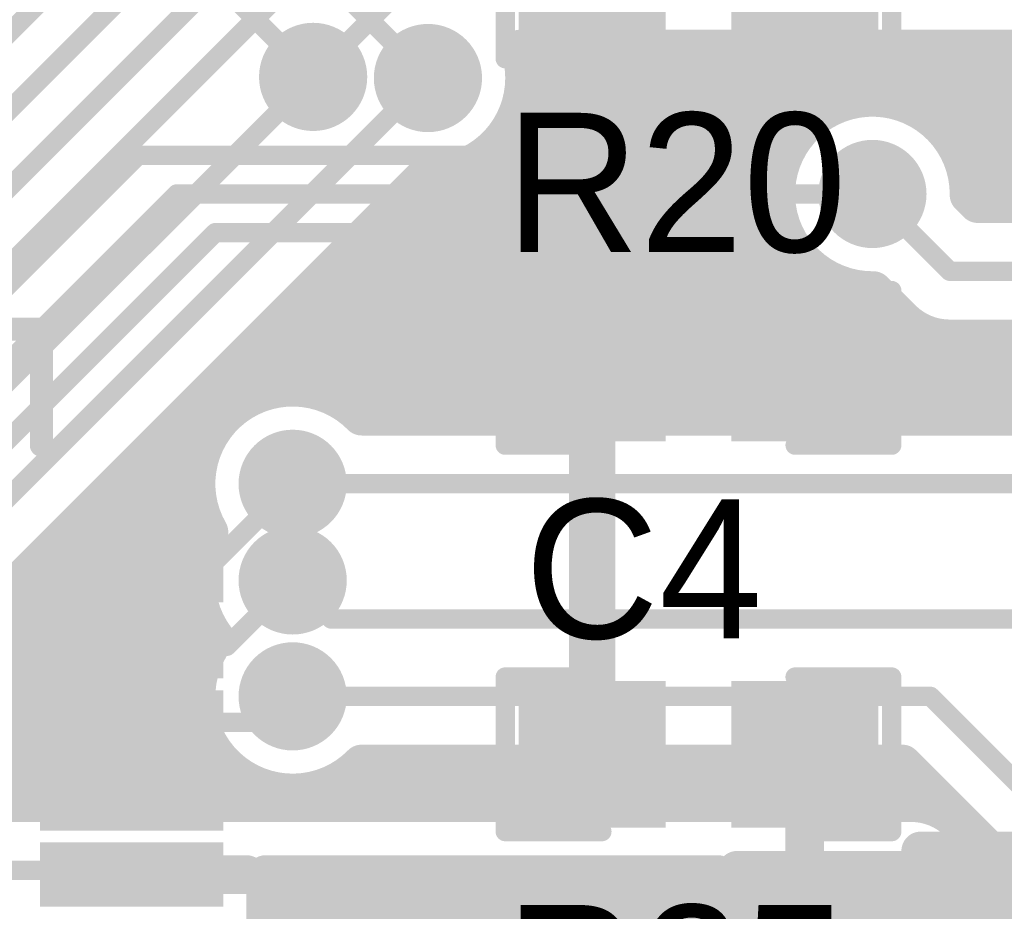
# Model space of a CAD drawing. Extents: x 11.97 to 13.92, y 4.15 to 5.65.
# Tile 38 of 52: x 13.07 to 13.33, y 4.58 to 4.82. Entities that reach past the tile are written whole.
import ezdxf

# ---------------------------------------------------------------- set-up
doc = ezdxf.new("R2010")
doc.units = 0
doc.layers.get('0').update_dxf_attribs({"linetype": 'CONTINUOUS'})
for name, color, linetype in [('BOTTOMLAYER', 5, 'CONTINUOUS'), ('BOTTOMSOLDER', 6, 'CONTINUOUS'), ('TOPLAYER', 1, 'CONTINUOUS'), ('TOPOVERLAY', 2, 'CONTINUOUS'), ('TOPPASTE', 8, 'CONTINUOUS'), ('TOPSOLDER', 216, 'CONTINUOUS')]:
    doc.layers.add(name, color=color, linetype=linetype)

# ---------------------------------------------------------------- blocks, each defined once
blk = doc.blocks.new('0603C_5')
at = {"layer": 'TOPLAYER'}
for points in [[(-0.0125, 0.015), (-0.0425, 0.015), (-0.0125, -0.015), (-0.0425, -0.015)], [(0.0425, 0.015), (0.0125, 0.015), (0.0425, -0.015), (0.0125, -0.015)]]:
    blk.add_solid(points, dxfattribs=at)
at = {"layer": 'TOPOVERLAY', "const_width": 0.005}
for points in [[(-0.05, 0.02), (-0.05, -0.02)], [(-0.025, 0.02), (-0.05, 0.02)], [(0.05, 0.02), (0.025, 0.02)], [(0.05, 0.02), (0.05, -0.02)], [(-0.025, -0.02), (-0.05, -0.02)], [(0.05, -0.02), (0.025, -0.02)]]:
    blk.add_lwpolyline(points, dxfattribs=at)
at = {"layer": 'TOPOVERLAY', "const_width": 0.0025}
for points in [[(-0.05125, 0.02, 1), (-0.04875, 0.02, 1)], [(-0.05125, 0.02, 1), (-0.04875, 0.02, 1)], [(-0.02625, 0.02, 1), (-0.02375, 0.02, 1)], [(0.02375, 0.02, 1), (0.02625, 0.02, 1)], [(0.04875, 0.02, 1), (0.05125, 0.02, 1)], [(0.04875, 0.02, 1), (0.05125, 0.02, 1)], [(-0.05125, -0.02, 1), (-0.04875, -0.02, 1)], [(-0.05125, -0.02, 1), (-0.04875, -0.02, 1)], [(-0.02625, -0.02, 1), (-0.02375, -0.02, 1)], [(0.02375, -0.02, 1), (0.02625, -0.02, 1)], [(0.04875, -0.02, 1), (0.05125, -0.02, 1)], [(0.04875, -0.02, 1), (0.05125, -0.02, 1)]]:
    blk.add_lwpolyline(points, format="xyb", close=True, dxfattribs=at)
at = {"layer": 'TOPPASTE'}
for points in [[(-0.0125, 0.015), (-0.0425, 0.015), (-0.0125, -0.015), (-0.0425, -0.015)], [(0.0425, 0.015), (0.0125, 0.015), (0.0425, -0.015), (0.0125, -0.015)]]:
    blk.add_solid(points, dxfattribs=at)
at = {"layer": 'TOPSOLDER'}
for points in [[(-0.0085, 0.019), (-0.0465, 0.019), (-0.0085, -0.019), (-0.0465, -0.019)], [(0.0465, 0.019), (0.0085, 0.019), (0.0465, -0.019), (0.0085, -0.019)]]:
    blk.add_solid(points, dxfattribs=at)
blk = doc.blocks.new('0603R_22')
at = {"layer": 'TOPLAYER'}
for points in [[(-0.0125, 0.015), (-0.0425, 0.015), (-0.0125, -0.015), (-0.0425, -0.015)], [(0.0425, 0.015), (0.0125, 0.015), (0.0425, -0.015), (0.0125, -0.015)]]:
    blk.add_solid(points, dxfattribs=at)
at = {"layer": 'TOPOVERLAY', "const_width": 0.005}
for points in [[(-0.05, -0.02), (-0.05, 0.02)], [(-0.05, 0.02), (-0.025, 0.02)], [(0.025, 0.02), (0.05, 0.02)], [(0.05, -0.02), (0.05, 0.02)], [(-0.05, -0.02), (-0.025, -0.02)], [(0.025, -0.02), (0.05, -0.02)]]:
    blk.add_lwpolyline(points, dxfattribs=at)
at = {"layer": 'TOPOVERLAY', "const_width": 0.0025}
for points in [[(-0.05125, 0.02, 1), (-0.04875, 0.02, 1)], [(-0.05125, 0.02, 1), (-0.04875, 0.02, 1)], [(-0.02625, 0.02, 1), (-0.02375, 0.02, 1)], [(0.02375, 0.02, 1), (0.02625, 0.02, 1)], [(0.04875, 0.02, 1), (0.05125, 0.02, 1)], [(0.04875, 0.02, 1), (0.05125, 0.02, 1)], [(-0.05125, -0.02, 1), (-0.04875, -0.02, 1)], [(-0.05125, -0.02, 1), (-0.04875, -0.02, 1)], [(-0.02625, -0.02, 1), (-0.02375, -0.02, 1)], [(0.02375, -0.02, 1), (0.02625, -0.02, 1)], [(0.04875, -0.02, 1), (0.05125, -0.02, 1)], [(0.04875, -0.02, 1), (0.05125, -0.02, 1)]]:
    blk.add_lwpolyline(points, format="xyb", close=True, dxfattribs=at)
at = {"layer": 'TOPPASTE'}
for points in [[(-0.0125, 0.015), (-0.0425, 0.015), (-0.0125, -0.015), (-0.0425, -0.015)], [(0.0425, 0.015), (0.0125, 0.015), (0.0425, -0.015), (0.0125, -0.015)]]:
    blk.add_solid(points, dxfattribs=at)
at = {"layer": 'TOPSOLDER'}
for points in [[(-0.0085, 0.019), (-0.0465, 0.019), (-0.0085, -0.019), (-0.0465, -0.019)], [(0.0465, 0.019), (0.0085, 0.019), (0.0465, -0.019), (0.0085, -0.019)]]:
    blk.add_solid(points, dxfattribs=at)
blk = doc.blocks.new('0603R_27')
at = {"layer": 'TOPLAYER'}
for points in [[(-0.0125, 0.015), (-0.0425, 0.015), (-0.0125, -0.015), (-0.0425, -0.015)], [(0.0425, 0.015), (0.0125, 0.015), (0.0425, -0.015), (0.0125, -0.015)]]:
    blk.add_solid(points, dxfattribs=at)
at = {"layer": 'TOPOVERLAY', "const_width": 0.005}
for points in [[(-0.05, -0.02), (-0.05, 0.02)], [(-0.05, 0.02), (-0.025, 0.02)], [(0.025, 0.02), (0.05, 0.02)], [(0.05, -0.02), (0.05, 0.02)], [(-0.05, -0.02), (-0.025, -0.02)], [(0.025, -0.02), (0.05, -0.02)]]:
    blk.add_lwpolyline(points, dxfattribs=at)
at = {"layer": 'TOPOVERLAY', "const_width": 0.0025}
for points in [[(-0.05125, 0.02, 1), (-0.04875, 0.02, 1)], [(-0.05125, 0.02, 1), (-0.04875, 0.02, 1)], [(-0.02625, 0.02, 1), (-0.02375, 0.02, 1)], [(0.02375, 0.02, 1), (0.02625, 0.02, 1)], [(0.04875, 0.02, 1), (0.05125, 0.02, 1)], [(0.04875, 0.02, 1), (0.05125, 0.02, 1)], [(-0.05125, -0.02, 1), (-0.04875, -0.02, 1)], [(-0.05125, -0.02, 1), (-0.04875, -0.02, 1)], [(-0.02625, -0.02, 1), (-0.02375, -0.02, 1)], [(0.02375, -0.02, 1), (0.02625, -0.02, 1)], [(0.04875, -0.02, 1), (0.05125, -0.02, 1)], [(0.04875, -0.02, 1), (0.05125, -0.02, 1)]]:
    blk.add_lwpolyline(points, format="xyb", close=True, dxfattribs=at)
at = {"layer": 'TOPPASTE'}
for points in [[(-0.0125, 0.015), (-0.0425, 0.015), (-0.0125, -0.015), (-0.0425, -0.015)], [(0.0425, 0.015), (0.0125, 0.015), (0.0425, -0.015), (0.0125, -0.015)]]:
    blk.add_solid(points, dxfattribs=at)
at = {"layer": 'TOPSOLDER'}
for points in [[(-0.0085, 0.019), (-0.0465, 0.019), (-0.0085, -0.019), (-0.0465, -0.019)], [(0.0465, 0.019), (0.0085, 0.019), (0.0465, -0.019), (0.0085, -0.019)]]:
    blk.add_solid(points, dxfattribs=at)
blk = doc.blocks.new('LQFP64_50')
at = {"layer": 'TOPLAYER'}
for points in [[(0.073228, -0.208661), (0.064566, -0.208661), (0.073228, -0.248031), (0.064566, -0.248031)], [(0.092912, -0.208661), (0.084251, -0.208661), (0.092912, -0.248031), (0.084251, -0.248031)], [(0.112598, -0.208661), (0.103937, -0.208661), (0.112598, -0.248031), (0.103937, -0.248031)], [(0.132283, -0.208661), (0.123622, -0.208661), (0.132283, -0.248031), (0.123622, -0.248031)], [(0.151968, -0.208661), (0.143307, -0.208661), (0.151968, -0.248031), (0.143307, -0.248031)]]:
    blk.add_solid(points, dxfattribs=at)
at = {"layer": 'TOPOVERLAY', "const_width": 0.006}
for points in [[(0.21, -0.175), (0.21, -0.205)], [(0.18, -0.205), (0.21, -0.205)]]:
    blk.add_lwpolyline(points, dxfattribs=at)
at = {"layer": 'TOPOVERLAY', "const_width": 0.003}
for points in [[(0.1785, -0.205, 1), (0.1815, -0.205, 1)], [(0.2085, -0.205, 1), (0.2115, -0.205, 1)], [(0.2085, -0.205, 1), (0.2115, -0.205, 1)]]:
    blk.add_lwpolyline(points, format="xyb", close=True, dxfattribs=at)
at = {"layer": 'TOPPASTE'}
for points in [[(0.073228, -0.208661), (0.064566, -0.208661), (0.073228, -0.248031), (0.064566, -0.248031)], [(0.092912, -0.208661), (0.084251, -0.208661), (0.092912, -0.248031), (0.084251, -0.248031)], [(0.112598, -0.208661), (0.103937, -0.208661), (0.112598, -0.248031), (0.103937, -0.248031)], [(0.132283, -0.208661), (0.123622, -0.208661), (0.132283, -0.248031), (0.123622, -0.248031)], [(0.151968, -0.208661), (0.143307, -0.208661), (0.151968, -0.248031), (0.143307, -0.248031)]]:
    blk.add_solid(points, dxfattribs=at)
at = {"layer": 'TOPSOLDER'}
for points in [[(0.077228, -0.204661), (0.060566, -0.204661), (0.077227, -0.252031), (0.060566, -0.252031)], [(0.096912, -0.204661), (0.080251, -0.204661), (0.096912, -0.252031), (0.080251, -0.252031)], [(0.116598, -0.204661), (0.099936, -0.204661), (0.116598, -0.252031), (0.099936, -0.252031)], [(0.136283, -0.204661), (0.119622, -0.204661), (0.136283, -0.252031), (0.119622, -0.252031)], [(0.155968, -0.204661), (0.139307, -0.204661), (0.155968, -0.252031), (0.139307, -0.252031)]]:
    blk.add_solid(points, dxfattribs=at)

msp = doc.modelspace()

# ---------------------------------------------------------------- linework, layer by layer
at = {"layer": 'BOTTOMLAYER'}
for points, const_width in [([(12.925, 4.645), (13.23, 4.95)], 0.005), ([(12.915, 4.655), (13.18, 4.92)], 0.005), ([(12.935, 4.635), (13.2, 4.9)], 0.005), ([(12.945, 4.625), (13.17, 4.85)], 0.005), ([(12.965, 4.615), (13.175, 4.825)], 0.005), ([(13.203848, 4.8075), (13.505629, 4.8075)], 0.01), ([(13.208, 4.7125), (13.208, 4.8075)], 0.01), ([(13.216, 4.7125), (13.216, 4.8075)], 0.01), ([(13.224, 4.7125), (13.224, 4.8075)], 0.01), ([(13.232, 4.7125), (13.232, 4.8075)], 0.01), ([(13.24, 4.7125), (13.24, 4.8075)], 0.01), ([(13.248, 4.7125), (13.248, 4.8075)], 0.01), ([(13.256, 4.7125), (13.256, 4.8075)], 0.01), ([(13.264, 4.7125), (13.264, 4.8075)], 0.01), ([(13.272, 4.779798), (13.272, 4.8075)], 0.01), ([(13.28, 4.79), (13.28, 4.8075)], 0.01), ([(13.288, 4.794), (13.288, 4.8075)], 0.01), ([(13.296, 4.79498), (13.296, 4.8075)], 0.01), ([(13.304, 4.793324), (13.304, 4.8075)], 0.01), ([(13.312, 4.78833), (13.312, 4.8075)], 0.01), ([(13.32, 4.77), (13.32, 4.8075)], 0.01), ([(13.328, 4.7675), (13.328, 4.8075)], 0.01), ([(13.205, 4.8), (13.505, 4.8)], 0.01), ([(13.015, 4.635), (13.18, 4.8)], 0.005), ([(13.203685, 4.792), (13.283126, 4.792)], 0.01), ([(13.306874, 4.792), (13.505717, 4.792)], 0.01), ([(13.2, 4.7125), (13.2, 4.785)], 0.01), ([(13.199209, 4.784), (13.274288, 4.784)], 0.01), ([(13.315712, 4.784), (13.507941, 4.784)], 0.01), ([(13.192, 4.7125), (13.192, 4.778068)], 0.01), ([(13.039999, 4.63525), (13.17975, 4.775001)], 0.01), ([(13.184, 4.7125), (13.184, 4.775322)], 0.01), ([(13.187, 4.776), (13.270731, 4.776)], 0.01), ([(13.319269, 4.776), (13.511934, 4.776)], 0.01), ([(13.176, 4.7125), (13.176, 4.771251)], 0.01), ([(13.319999, 4.76975), (13.322249, 4.7675)], 0.01), ([(13.172749, 4.768), (13.27008, 4.768)], 0.01), ([(13.295, 4.77), (13.315, 4.75)], 0.005), ([(13.321749, 4.768), (13.518361, 4.768)], 0.01), ([(13.322249, 4.7675), (13.518875, 4.7675)], 0.01), ([(13.168, 4.7125), (13.168, 4.763251)], 0.01), ([(13.164749, 4.76), (13.272087, 4.76)], 0.01), ([(13.272, 4.7125), (13.272, 4.760202)], 0.01), ([(13.16, 4.715), (13.16, 4.755251)], 0.01), ([(13.156749, 4.752), (13.277651, 4.752)], 0.01), ([(13.28, 4.7125), (13.28, 4.75)], 0.01), ([(13.152, 4.719), (13.152, 4.747251)], 0.01), ([(13.315, 4.75), (13.6, 4.75)], 0.005), ([(13.148749, 4.744), (13.296251, 4.744)], 0.01), ([(13.288, 4.7125), (13.288, 4.746)], 0.01), ([(13.29525, 4.745001), (13.302626, 4.737626)], 0.01), ([(13.296, 4.7125), (13.296, 4.744251)], 0.01), ([(13.144, 4.71998), (13.144, 4.739251)], 0.01), ([(13.140749, 4.736), (13.3045, 4.736)], 0.01), ([(13.304, 4.7125), (13.304, 4.736389)], 0.01), ([(13.136, 4.718324), (13.136, 4.731251)], 0.01), ([(13.312, 4.7125), (13.312, 4.732759)], 0.01), ([(13.315, 4.7325), (13.518875, 4.7325)], 0.01), ([(13.32, 4.7125), (13.32, 4.7325)], 0.01), ([(13.328, 4.7125), (13.328, 4.7325)], 0.01), ([(13.132749, 4.728), (13.514772, 4.728)], 0.01), ([(13.128, 4.71333), (13.128, 4.723251)], 0.01), ([(13.124749, 4.72), (13.145, 4.72)], 0.01), ([(13.145, 4.72), (13.509689, 4.72)], 0.01), ([(13.12, 4.695), (13.12, 4.715251)], 0.01), ([(13.116749, 4.712), (13.12667, 4.712)], 0.01), ([(13.162854, 4.7125), (13.455, 4.7125)], 0.01), ([(13.112, 4.6125), (13.112, 4.707251)], 0.01), ([(13.108749, 4.704), (13.121676, 4.704)], 0.01), ([(13.104, 4.6125), (13.104, 4.699251)], 0.01), ([(13.100749, 4.696), (13.12002, 4.696)], 0.01), ([(13.12, 4.67), (13.12, 4.695)], 0.01), ([(13.096, 4.6125), (13.096, 4.691251)], 0.01), ([(13.145, 4.695), (13.455, 4.695)], 0.005), ([(13.092749, 4.688), (13.121, 4.688)], 0.01), ([(13.088, 4.6125), (13.088, 4.683251)], 0.01), ([(13.084749, 4.68), (13.122087, 4.68)], 0.01), ([(13.08, 4.6125), (13.08, 4.675251)], 0.01), ([(13.076749, 4.672), (13.12008, 4.672)], 0.01), ([(13.12, 4.64), (13.12, 4.67)], 0.01), ([(13.072, 4.6125), (13.072, 4.667251)], 0.01), ([(13.145, 4.67), (13.155, 4.66)], 0.005), ([(13.068749, 4.664), (13.120731, 4.664)], 0.01), ([(13.155, 4.66), (13.39, 4.66)], 0.005), ([(13.060749, 4.656), (13.124288, 4.656)], 0.01), ([(13.052749, 4.648), (13.121315, 4.648)], 0.01), ([(13.044749, 4.64), (13.12, 4.64)], 0.01), ([(13.12, 4.6125), (13.12, 4.64)], 0.01), ([(13.145, 4.64), (13.31, 4.64)], 0.005), ([(13.31, 4.64), (13.5, 4.45)], 0.005), ([(13.039819, 4.632), (13.121315, 4.632)], 0.01), ([(13.03745, 4.624), (13.125791, 4.624)], 0.01), ([(13.128, 4.6125), (13.128, 4.62167)], 0.01), ([(13.162854, 4.6225), (13.302751, 4.6225)], 0.01), ([(13.168, 4.6125), (13.168, 4.6225)], 0.01), ([(13.176, 4.6125), (13.176, 4.6225)], 0.01), ([(13.184, 4.6125), (13.184, 4.6225)], 0.01), ([(13.192, 4.6125), (13.192, 4.6225)], 0.01), ([(13.2, 4.6125), (13.2, 4.6225)], 0.01), ([(13.208, 4.6125), (13.208, 4.6225)], 0.01), ([(13.216, 4.6125), (13.216, 4.6225)], 0.01), ([(13.224, 4.6125), (13.224, 4.6225)], 0.01), ([(13.232, 4.6125), (13.232, 4.6225)], 0.01), ([(13.24, 4.6125), (13.24, 4.6225)], 0.01), ([(13.248, 4.6125), (13.248, 4.6225)], 0.01), ([(13.256, 4.6125), (13.256, 4.6225)], 0.01), ([(13.264, 4.6125), (13.264, 4.6225)], 0.01), ([(13.272, 4.6125), (13.272, 4.6225)], 0.01), ([(13.28, 4.6125), (13.28, 4.6225)], 0.01), ([(13.288, 4.6125), (13.288, 4.6225)], 0.01), ([(13.296, 4.6125), (13.296, 4.6225)], 0.01), ([(13.302751, 4.6225), (13.487626, 4.437626)], 0.01), ([(13.16, 4.6125), (13.16, 4.62)], 0.01), ([(13.304, 4.6125), (13.304, 4.621251)], 0.01), ([(13.136, 4.6125), (13.136, 4.616676)], 0.01), ([(13.048565, 4.616), (13.138, 4.616)], 0.01), ([(13.152, 4.6125), (13.152, 4.616)], 0.01), ([(13.152, 4.616), (13.309251, 4.616)], 0.01), ([(13.052854, 4.6125), (13.305, 4.6125)], 0.01), ([(13.317374, 4.607374), (13.507249, 4.4175)], 0.01), ([(13.035, 4.595), (13.305, 4.595)], 0.005), ([(13.305, 4.595), (13.5, 4.4)], 0.005)]:
    msp.add_lwpolyline(points, dxfattribs=dict(at, const_width=const_width))
for points, const_width in [([(13.201348, 4.8075, 1), (13.206349, 4.8075, 1)], 0.005), ([(13.201348, 4.8075, 1), (13.206349, 4.8075, 1)], 0.005), ([(13.2055, 4.8075, 1), (13.2105, 4.8075, 1)], 0.005), ([(13.2135, 4.8075, 1), (13.2185, 4.8075, 1)], 0.005), ([(13.2215, 4.8075, 1), (13.2265, 4.8075, 1)], 0.005), ([(13.2295, 4.8075, 1), (13.2345, 4.8075, 1)], 0.005), ([(13.2375, 4.8075, 1), (13.2425, 4.8075, 1)], 0.005), ([(13.2455, 4.8075, 1), (13.2505, 4.8075, 1)], 0.005), ([(13.2535, 4.8075, 1), (13.2585, 4.8075, 1)], 0.005), ([(13.2615, 4.8075, 1), (13.2665, 4.8075, 1)], 0.005), ([(13.2695, 4.8075, 1), (13.2745, 4.8075, 1)], 0.005), ([(13.2775, 4.8075, 1), (13.2825, 4.8075, 1)], 0.005), ([(13.2855, 4.8075, 1), (13.2905, 4.8075, 1)], 0.005), ([(13.2935, 4.8075, 1), (13.2985, 4.8075, 1)], 0.005), ([(13.3015, 4.8075, 1), (13.3065, 4.8075, 1)], 0.005), ([(13.3095, 4.8075, 1), (13.3145, 4.8075, 1)], 0.005), ([(13.3175, 4.8075, 1), (13.3225, 4.8075, 1)], 0.005), ([(13.3255, 4.8075, 1), (13.3305, 4.8075, 1)], 0.005), ([(13.2025, 4.8, 1), (13.2075, 4.8, 1)], 0.005), ([(13.2025, 4.8, 1), (13.2075, 4.8, 1)], 0.005), ([(13.2025, 4.8, 1), (13.2075, 4.8, 1)], 0.005), ([(13.17875, 4.8, 1), (13.18125, 4.8, 1)], 0.0025), ([(13.2935, 4.79498, 1), (13.2985, 4.79498, 1)], 0.005), ([(13.201185, 4.792, 1), (13.206185, 4.792, 1)], 0.005), ([(13.280626, 4.792, 1), (13.285626, 4.792, 1)], 0.005), ([(13.2855, 4.794, 1), (13.2905, 4.794, 1)], 0.005), ([(13.3015, 4.793324, 1), (13.3065, 4.793324, 1)], 0.005), ([(13.304374, 4.792, 1), (13.309374, 4.792, 1)], 0.005), ([(13.2775, 4.79, 1), (13.2825, 4.79, 1)], 0.005), ([(13.3095, 4.78833, 1), (13.3145, 4.78833, 1)], 0.005), ([(13.1975, 4.785, 1), (13.2025, 4.785, 1)], 0.005), ([(13.196709, 4.784, 1), (13.201709, 4.784, 1)], 0.005), ([(13.271788, 4.784, 1), (13.276788, 4.784, 1)], 0.005), ([(13.313212, 4.784, 1), (13.318212, 4.784, 1)], 0.005), ([(13.2695, 4.779798, 1), (13.2745, 4.779798, 1)], 0.005), ([(13.1895, 4.778068, 1), (13.1945, 4.778068, 1)], 0.005), ([(13.17725, 4.775001, 1), (13.18225, 4.775001, 1)], 0.005), ([(13.17725, 4.775001, 1), (13.18225, 4.775001, 1)], 0.005), ([(13.1815, 4.775322, 1), (13.1865, 4.775322, 1)], 0.005), ([(13.1845, 4.776, 1), (13.1895, 4.776, 1)], 0.005), ([(13.268231, 4.776, 1), (13.273231, 4.776, 1)], 0.005), ([(13.316769, 4.776, 1), (13.321769, 4.776, 1)], 0.005), ([(13.1735, 4.771251, 1), (13.1785, 4.771251, 1)], 0.005), ([(13.317499, 4.76975, 1), (13.322499, 4.76975, 1)], 0.005), ([(13.3175, 4.77, 1), (13.3225, 4.77, 1)], 0.005), ([(13.3175, 4.77, 1), (13.3225, 4.77, 1)], 0.005), ([(13.170249, 4.768, 1), (13.175249, 4.768, 1)], 0.005), ([(13.26758, 4.768, 1), (13.27258, 4.768, 1)], 0.005), ([(13.29375, 4.77, 1), (13.29625, 4.77, 1)], 0.0025), ([(13.319249, 4.768, 1), (13.324249, 4.768, 1)], 0.005), ([(13.319749, 4.7675, 1), (13.324749, 4.7675, 1)], 0.005), ([(13.319749, 4.7675, 1), (13.324749, 4.7675, 1)], 0.005), ([(13.3255, 4.7675, 1), (13.3305, 4.7675, 1)], 0.005), ([(13.1655, 4.763251, 1), (13.1705, 4.763251, 1)], 0.005), ([(13.162249, 4.76, 1), (13.167249, 4.76, 1)], 0.005), ([(13.2695, 4.760202, 1), (13.2745, 4.760202, 1)], 0.005), ([(13.269587, 4.76, 1), (13.274587, 4.76, 1)], 0.005), ([(13.1575, 4.755251, 1), (13.1625, 4.755251, 1)], 0.005), ([(13.154249, 4.752, 1), (13.159249, 4.752, 1)], 0.005), ([(13.275151, 4.752, 1), (13.280151, 4.752, 1)], 0.005), ([(13.2775, 4.75, 1), (13.2825, 4.75, 1)], 0.005), ([(13.1495, 4.747251, 1), (13.1545, 4.747251, 1)], 0.005), ([(13.31375, 4.75, 1), (13.31625, 4.75, 1)], 0.0025), ([(13.31375, 4.75, 1), (13.31625, 4.75, 1)], 0.0025), ([(13.146249, 4.744, 1), (13.151249, 4.744, 1)], 0.005), ([(13.2855, 4.746, 1), (13.2905, 4.746, 1)], 0.005), ([(13.29275, 4.745001, 1), (13.29775, 4.745001, 1)], 0.005), ([(13.29275, 4.745001, 1), (13.29775, 4.745001, 1)], 0.005), ([(13.2935, 4.744251, 1), (13.2985, 4.744251, 1)], 0.005), ([(13.293751, 4.744, 1), (13.298751, 4.744, 1)], 0.005), ([(13.1415, 4.739251, 1), (13.1465, 4.739251, 1)], 0.005), ([(13.138249, 4.736, 1), (13.143249, 4.736, 1)], 0.005), ([(13.300126, 4.737626, 1), (13.305126, 4.737626, 1)], 0.005), ([(13.300126, 4.737626, 1), (13.305126, 4.737626, 1)], 0.005), ([(13.300126, 4.737626, 1), (13.305126, 4.737626, 1)], 0.005), ([(13.3015, 4.736389, 1), (13.3065, 4.736389, 1)], 0.005), ([(13.302, 4.736, 1), (13.307, 4.736, 1)], 0.005), ([(13.1335, 4.731251, 1), (13.1385, 4.731251, 1)], 0.005), ([(13.3095, 4.732759, 1), (13.3145, 4.732759, 1)], 0.005), ([(13.3125, 4.7325, 1), (13.3175, 4.7325, 1)], 0.005), ([(13.3125, 4.7325, 1), (13.3175, 4.7325, 1)], 0.005), ([(13.3125, 4.7325, 1), (13.3175, 4.7325, 1)], 0.005), ([(13.3175, 4.7325, 1), (13.3225, 4.7325, 1)], 0.005), ([(13.3255, 4.7325, 1), (13.3305, 4.7325, 1)], 0.005), ([(13.130249, 4.728, 1), (13.135249, 4.728, 1)], 0.005), ([(13.1255, 4.723251, 1), (13.1305, 4.723251, 1)], 0.005), ([(13.122249, 4.72, 1), (13.127249, 4.72, 1)], 0.005), ([(13.1335, 4.718324, 1), (13.1385, 4.718324, 1)], 0.005), ([(13.1415, 4.71998, 1), (13.1465, 4.71998, 1)], 0.005), ([(13.1425, 4.72, 1), (13.1475, 4.72, 1)], 0.005), ([(13.1425, 4.72, 1), (13.1475, 4.72, 1)], 0.005), ([(13.1495, 4.719, 1), (13.1545, 4.719, 1)], 0.005), ([(13.1175, 4.715251, 1), (13.1225, 4.715251, 1)], 0.005), ([(13.1255, 4.71333, 1), (13.1305, 4.71333, 1)], 0.005), ([(13.1575, 4.715, 1), (13.1625, 4.715, 1)], 0.005), ([(13.114249, 4.712, 1), (13.119249, 4.712, 1)], 0.005), ([(13.12417, 4.712, 1), (13.12917, 4.712, 1)], 0.005), ([(13.160354, 4.7125, 1), (13.165354, 4.7125, 1)], 0.005), ([(13.160354, 4.7125, 1), (13.165354, 4.7125, 1)], 0.005), ([(13.1655, 4.7125, 1), (13.1705, 4.7125, 1)], 0.005), ([(13.1735, 4.7125, 1), (13.1785, 4.7125, 1)], 0.005), ([(13.1815, 4.7125, 1), (13.1865, 4.7125, 1)], 0.005), ([(13.1895, 4.7125, 1), (13.1945, 4.7125, 1)], 0.005), ([(13.1975, 4.7125, 1), (13.2025, 4.7125, 1)], 0.005), ([(13.2055, 4.7125, 1), (13.2105, 4.7125, 1)], 0.005), ([(13.2135, 4.7125, 1), (13.2185, 4.7125, 1)], 0.005), ([(13.2215, 4.7125, 1), (13.2265, 4.7125, 1)], 0.005), ([(13.2295, 4.7125, 1), (13.2345, 4.7125, 1)], 0.005), ([(13.2375, 4.7125, 1), (13.2425, 4.7125, 1)], 0.005), ([(13.2455, 4.7125, 1), (13.2505, 4.7125, 1)], 0.005), ([(13.2535, 4.7125, 1), (13.2585, 4.7125, 1)], 0.005), ([(13.2615, 4.7125, 1), (13.2665, 4.7125, 1)], 0.005), ([(13.2695, 4.7125, 1), (13.2745, 4.7125, 1)], 0.005), ([(13.2775, 4.7125, 1), (13.2825, 4.7125, 1)], 0.005), ([(13.2855, 4.7125, 1), (13.2905, 4.7125, 1)], 0.005), ([(13.2935, 4.7125, 1), (13.2985, 4.7125, 1)], 0.005), ([(13.3015, 4.7125, 1), (13.3065, 4.7125, 1)], 0.005), ([(13.3095, 4.7125, 1), (13.3145, 4.7125, 1)], 0.005), ([(13.3175, 4.7125, 1), (13.3225, 4.7125, 1)], 0.005), ([(13.3255, 4.7125, 1), (13.3305, 4.7125, 1)], 0.005), ([(13.1095, 4.707251, 1), (13.1145, 4.707251, 1)], 0.005), ([(13.106249, 4.704, 1), (13.111249, 4.704, 1)], 0.005), ([(13.119176, 4.704, 1), (13.124176, 4.704, 1)], 0.005), ([(13.1015, 4.699251, 1), (13.1065, 4.699251, 1)], 0.005), ([(13.098249, 4.696, 1), (13.103249, 4.696, 1)], 0.005), ([(13.11752, 4.696, 1), (13.12252, 4.696, 1)], 0.005), ([(13.1175, 4.695, 1), (13.1225, 4.695, 1)], 0.005), ([(13.1175, 4.695, 1), (13.1225, 4.695, 1)], 0.005), ([(13.0935, 4.691251, 1), (13.0985, 4.691251, 1)], 0.005), ([(13.14375, 4.695, 1), (13.14625, 4.695, 1)], 0.0025), ([(13.090249, 4.688, 1), (13.095249, 4.688, 1)], 0.005), ([(13.1185, 4.688, 1), (13.1235, 4.688, 1)], 0.005), ([(13.0855, 4.683251, 1), (13.0905, 4.683251, 1)], 0.005), ([(13.120849, 4.6825, 1), (13.125849, 4.6825, 1)], 0.005), ([(13.120849, 4.6825, 1), (13.125849, 4.6825, 1)], 0.005), ([(13.082249, 4.68, 1), (13.087249, 4.68, 1)], 0.005), ([(13.119587, 4.68, 1), (13.124587, 4.68, 1)], 0.005), ([(13.0775, 4.675251, 1), (13.0825, 4.675251, 1)], 0.005), ([(13.074249, 4.672, 1), (13.079249, 4.672, 1)], 0.005), ([(13.1175, 4.67, 1), (13.1225, 4.67, 1)], 0.005), ([(13.1175, 4.67, 1), (13.1225, 4.67, 1)], 0.005), ([(13.11758, 4.672, 1), (13.12258, 4.672, 1)], 0.005), ([(13.0695, 4.667251, 1), (13.0745, 4.667251, 1)], 0.005), ([(13.14375, 4.67, 1), (13.14625, 4.67, 1)], 0.0025), ([(13.118231, 4.664, 1), (13.123231, 4.664, 1)], 0.005), ([(13.15375, 4.66, 1), (13.15625, 4.66, 1)], 0.0025), ([(13.15375, 4.66, 1), (13.15625, 4.66, 1)], 0.0025), ([(13.121788, 4.656, 1), (13.126788, 4.656, 1)], 0.005), ([(13.1225, 4.655, 1), (13.1275, 4.655, 1)], 0.005), ([(13.1225, 4.655, 1), (13.1275, 4.655, 1)], 0.005), ([(13.118815, 4.648, 1), (13.123815, 4.648, 1)], 0.005), ([(13.1175, 4.64, 1), (13.1225, 4.64, 1)], 0.005), ([(13.1175, 4.64, 1), (13.1225, 4.64, 1)], 0.005), ([(13.1175, 4.64, 1), (13.1225, 4.64, 1)], 0.005), ([(13.14375, 4.64, 1), (13.14625, 4.64, 1)], 0.0025), ([(13.30875, 4.64, 1), (13.31125, 4.64, 1)], 0.0025), ([(13.30875, 4.64, 1), (13.31125, 4.64, 1)], 0.0025), ([(13.118815, 4.632, 1), (13.123815, 4.632, 1)], 0.005), ([(13.123291, 4.624, 1), (13.128291, 4.624, 1)], 0.005), ([(13.1255, 4.62167, 1), (13.1305, 4.62167, 1)], 0.005), ([(13.160354, 4.6225, 1), (13.165354, 4.6225, 1)], 0.005), ([(13.160354, 4.6225, 1), (13.165354, 4.6225, 1)], 0.005), ([(13.1655, 4.6225, 1), (13.1705, 4.6225, 1)], 0.005), ([(13.1735, 4.6225, 1), (13.1785, 4.6225, 1)], 0.005), ([(13.1815, 4.6225, 1), (13.1865, 4.6225, 1)], 0.005), ([(13.1895, 4.6225, 1), (13.1945, 4.6225, 1)], 0.005), ([(13.1975, 4.6225, 1), (13.2025, 4.6225, 1)], 0.005), ([(13.2055, 4.6225, 1), (13.2105, 4.6225, 1)], 0.005), ([(13.2135, 4.6225, 1), (13.2185, 4.6225, 1)], 0.005), ([(13.2215, 4.6225, 1), (13.2265, 4.6225, 1)], 0.005), ([(13.2295, 4.6225, 1), (13.2345, 4.6225, 1)], 0.005), ([(13.2375, 4.6225, 1), (13.2425, 4.6225, 1)], 0.005), ([(13.2455, 4.6225, 1), (13.2505, 4.6225, 1)], 0.005), ([(13.2535, 4.6225, 1), (13.2585, 4.6225, 1)], 0.005), ([(13.2615, 4.6225, 1), (13.2665, 4.6225, 1)], 0.005), ([(13.2695, 4.6225, 1), (13.2745, 4.6225, 1)], 0.005), ([(13.2775, 4.6225, 1), (13.2825, 4.6225, 1)], 0.005), ([(13.2855, 4.6225, 1), (13.2905, 4.6225, 1)], 0.005), ([(13.2935, 4.6225, 1), (13.2985, 4.6225, 1)], 0.005), ([(13.300251, 4.6225, 1), (13.305251, 4.6225, 1)], 0.005), ([(13.300251, 4.6225, 1), (13.305251, 4.6225, 1)], 0.005), ([(13.1575, 4.62, 1), (13.1625, 4.62, 1)], 0.005), ([(13.3015, 4.621251, 1), (13.3065, 4.621251, 1)], 0.005), ([(13.1335, 4.616676, 1), (13.1385, 4.616676, 1)], 0.005), ([(13.1355, 4.616, 1), (13.1405, 4.616, 1)], 0.005), ([(13.1495, 4.616, 1), (13.1545, 4.616, 1)], 0.005), ([(13.1495, 4.616, 1), (13.1545, 4.616, 1)], 0.005), ([(13.306751, 4.616, 1), (13.311751, 4.616, 1)], 0.005), ([(13.0695, 4.6125, 1), (13.0745, 4.6125, 1)], 0.005), ([(13.0775, 4.6125, 1), (13.0825, 4.6125, 1)], 0.005), ([(13.0855, 4.6125, 1), (13.0905, 4.6125, 1)], 0.005), ([(13.0935, 4.6125, 1), (13.0985, 4.6125, 1)], 0.005), ([(13.1015, 4.6125, 1), (13.1065, 4.6125, 1)], 0.005), ([(13.1095, 4.6125, 1), (13.1145, 4.6125, 1)], 0.005), ([(13.1175, 4.6125, 1), (13.1225, 4.6125, 1)], 0.005), ([(13.1255, 4.6125, 1), (13.1305, 4.6125, 1)], 0.005), ([(13.1335, 4.6125, 1), (13.1385, 4.6125, 1)], 0.005), ([(13.1495, 4.6125, 1), (13.1545, 4.6125, 1)], 0.005), ([(13.1575, 4.6125, 1), (13.1625, 4.6125, 1)], 0.005), ([(13.1655, 4.6125, 1), (13.1705, 4.6125, 1)], 0.005), ([(13.1735, 4.6125, 1), (13.1785, 4.6125, 1)], 0.005), ([(13.1815, 4.6125, 1), (13.1865, 4.6125, 1)], 0.005), ([(13.1895, 4.6125, 1), (13.1945, 4.6125, 1)], 0.005), ([(13.1975, 4.6125, 1), (13.2025, 4.6125, 1)], 0.005), ([(13.2055, 4.6125, 1), (13.2105, 4.6125, 1)], 0.005), ([(13.2135, 4.6125, 1), (13.2185, 4.6125, 1)], 0.005), ([(13.2215, 4.6125, 1), (13.2265, 4.6125, 1)], 0.005), ([(13.2295, 4.6125, 1), (13.2345, 4.6125, 1)], 0.005), ([(13.2375, 4.6125, 1), (13.2425, 4.6125, 1)], 0.005), ([(13.2455, 4.6125, 1), (13.2505, 4.6125, 1)], 0.005), ([(13.2535, 4.6125, 1), (13.2585, 4.6125, 1)], 0.005), ([(13.2615, 4.6125, 1), (13.2665, 4.6125, 1)], 0.005), ([(13.2695, 4.6125, 1), (13.2745, 4.6125, 1)], 0.005), ([(13.2775, 4.6125, 1), (13.2825, 4.6125, 1)], 0.005), ([(13.2855, 4.6125, 1), (13.2905, 4.6125, 1)], 0.005), ([(13.2935, 4.6125, 1), (13.2985, 4.6125, 1)], 0.005), ([(13.3015, 4.6125, 1), (13.3065, 4.6125, 1)], 0.005), ([(13.3025, 4.6125, 1), (13.3075, 4.6125, 1)], 0.005), ([(13.3025, 4.6125, 1), (13.3075, 4.6125, 1)], 0.005), ([(13.3025, 4.6125, 1), (13.3075, 4.6125, 1)], 0.005), ([(13.314874, 4.607374, 1), (13.319874, 4.607374, 1)], 0.005), ([(13.314874, 4.607374, 1), (13.319874, 4.607374, 1)], 0.005), ([(13.314874, 4.607374, 1), (13.319874, 4.607374, 1)], 0.005), ([(13.30375, 4.595, 1), (13.30625, 4.595, 1)], 0.0025), ([(13.30375, 4.595, 1), (13.30625, 4.595, 1)], 0.0025)]:
    msp.add_lwpolyline(points, format="xyb", close=True, dxfattribs=dict(at, const_width=const_width))
at = {"layer": 'BOTTOMLAYER', "const_width": 0.01}
for points in [[(13.203848, 4.8075, -0.076321), (13.205, 4.8)], [(13.205, 4.8, -0.417145), (13.17975, 4.775001)], [(13.29525, 4.745001, -2.431385), (13.32, 4.77)], [(13.315, 4.7325, -0.198912), (13.302626, 4.737626)], [(13.315, 4.7325, -0.198912), (13.302626, 4.737626)], [(13.123349, 4.6825, -0.881409), (13.162854, 4.7125)], [(13.125, 4.655, -0.300347), (13.123349, 4.6825)], [(13.162854, 4.6225, -0.936135), (13.125, 4.655)], [(13.305, 4.6125, -0.198912), (13.317374, 4.607374)], [(13.305, 4.6125, -0.198912), (13.317374, 4.607374)]]:
    msp.add_lwpolyline(points, format="xyb", dxfattribs=at)
at = {"layer": 'BOTTOMSOLDER', "const_width": 0.014}
for points in [[(13.143296, 4.800296, 1), (13.157296, 4.800296, 1)], [(13.173, 4.8, 1), (13.187, 4.8, 1)], [(13.288, 4.77, 1), (13.302, 4.77, 1)], [(13.138, 4.695, 1), (13.152, 4.695, 1)], [(13.138, 4.67, 1), (13.152, 4.67, 1)], [(13.138, 4.64, 1), (13.152, 4.64, 1)]]:
    msp.add_lwpolyline(points, format="xyb", close=True, dxfattribs=at)
at = {"layer": 'TOPLAYER'}
for points, const_width in [([(13.2775, 4.8025), (13.2775, 4.925)], 0.005), ([(13.135, 4.845), (13.18, 4.8)], 0.005), ([(13.11, 4.840592), (13.150296, 4.800296)], 0.005), ([(13.255, 4.78), (13.2775, 4.8025)], 0.005), ([(13.04, 4.715), (13.105, 4.78)], 0.005), ([(13.105, 4.78), (13.255, 4.78)], 0.005), ([(13.05, 4.705), (13.115, 4.77)], 0.005), ([(13.115, 4.77), (13.295, 4.77)], 0.005), ([(13.06, 4.695), (13.125, 4.76)], 0.005), ([(13.125, 4.76), (13.2425, 4.76)], 0.005), ([(13.2425, 4.76), (13.2775, 4.725)], 0.005), ([(13.2225, 4.625), (13.2225, 4.725)], 0.012), ([(13.2775, 4.725), (13.3725, 4.725)], 0.005), ([(13.122637, 4.672637), (13.145, 4.695)], 0.005), ([(13.103346, 4.672637), (13.122637, 4.672637)], 0.005), ([(13.127952, 4.652952), (13.145, 4.67)], 0.005), ([(13.103346, 4.652952), (13.127952, 4.652952)], 0.005), ([(13.138267, 4.633267), (13.145, 4.64)], 0.005), ([(13.103346, 4.633267), (13.138267, 4.633267)], 0.005), ([(13.2775, 4.6), (13.2775, 4.625)], 0.01), ([(13.071418, 4.613582), (13.218582, 4.613582)], 0.008), ([(13.073661, 4.613582), (13.103346, 4.613582)], 0.008), ([(13.3075, 4.595), (13.3075, 4.6)], 0.01), ([(13.3075, 4.6), (13.3425, 4.6)], 0.01), ([(13.3075, 4.6), (13.3425, 4.6)], 0.01), ([(13.312, 4.565), (13.312, 4.6)], 0.01), ([(13.32, 4.565), (13.32, 4.6)], 0.01), ([(13.328, 4.565), (13.328, 4.6)], 0.01), ([(13.103346, 4.593897), (13.133031, 4.593897)], 0.01), ([(13.138031, 4.593897), (13.255, 4.593897)], 0.01), ([(13.138031, 4.576969), (13.138031, 4.593542)], 0.01), ([(13.138031, 4.576969), (13.138031, 4.593542)], 0.01), ([(13.144, 4.571), (13.144, 4.593897)], 0.01), ([(13.152, 4.528), (13.152, 4.593897)], 0.01), ([(13.16, 4.52), (13.16, 4.593897)], 0.01), ([(13.168, 4.52), (13.168, 4.593897)], 0.01), ([(13.176, 4.52), (13.176, 4.593897)], 0.01), ([(13.184, 4.52), (13.184, 4.593897)], 0.01), ([(13.192, 4.52), (13.192, 4.593897)], 0.01), ([(13.2, 4.555), (13.2, 4.593897)], 0.01), ([(13.208, 4.555), (13.208, 4.593897)], 0.01), ([(13.216, 4.555), (13.216, 4.593897)], 0.01), ([(13.224, 4.555), (13.224, 4.593897)], 0.01), ([(13.232, 4.555), (13.232, 4.593897)], 0.01), ([(13.24, 4.555), (13.24, 4.593897)], 0.01), ([(13.248, 4.558), (13.248, 4.593897)], 0.01), ([(13.255, 4.59), (13.26, 4.595)], 0.01), ([(13.255, 4.59), (13.255, 4.593897)], 0.01), ([(13.26, 4.595), (13.3075, 4.595)], 0.01), ([(13.264, 4.565), (13.264, 4.595)], 0.01), ([(13.272, 4.565), (13.272, 4.595)], 0.01), ([(13.28, 4.565), (13.28, 4.595)], 0.01), ([(13.288, 4.565), (13.288, 4.595)], 0.01), ([(13.296, 4.565), (13.296, 4.595)], 0.01), ([(13.304, 4.565), (13.304, 4.595)], 0.01), ([(13.138031, 4.592), (13.255, 4.592)], 0.01), ([(13.256, 4.565), (13.256, 4.591)], 0.01), ([(13.257, 4.592), (13.457, 4.592)], 0.01), ([(13.138031, 4.584), (13.449, 4.584)], 0.01)]:
    msp.add_lwpolyline(points, dxfattribs=dict(at, const_width=const_width))
for points, const_width in [([(13.27625, 4.8025, 1), (13.27875, 4.8025, 1)], 0.0025), ([(13.27625, 4.8025, 1), (13.27875, 4.8025, 1)], 0.0025), ([(13.149046, 4.800296, 1), (13.151546, 4.800296, 1)], 0.0025), ([(13.17875, 4.8, 1), (13.18125, 4.8, 1)], 0.0025), ([(13.10375, 4.78, 1), (13.10625, 4.78, 1)], 0.0025), ([(13.10375, 4.78, 1), (13.10625, 4.78, 1)], 0.0025), ([(13.25375, 4.78, 1), (13.25625, 4.78, 1)], 0.0025), ([(13.25375, 4.78, 1), (13.25625, 4.78, 1)], 0.0025), ([(13.11375, 4.77, 1), (13.11625, 4.77, 1)], 0.0025), ([(13.11375, 4.77, 1), (13.11625, 4.77, 1)], 0.0025), ([(13.29375, 4.77, 1), (13.29625, 4.77, 1)], 0.0025), ([(13.12375, 4.76, 1), (13.12625, 4.76, 1)], 0.0025), ([(13.12375, 4.76, 1), (13.12625, 4.76, 1)], 0.0025), ([(13.24125, 4.76, 1), (13.24375, 4.76, 1)], 0.0025), ([(13.24125, 4.76, 1), (13.24375, 4.76, 1)], 0.0025), ([(13.2195, 4.725, 1), (13.2255, 4.725, 1)], 0.006), ([(13.27625, 4.725, 1), (13.27875, 4.725, 1)], 0.0025), ([(13.27625, 4.725, 1), (13.27875, 4.725, 1)], 0.0025), ([(13.14375, 4.695, 1), (13.14625, 4.695, 1)], 0.0025), ([(13.102096, 4.672637, 1), (13.104596, 4.672637, 1)], 0.0025), ([(13.121387, 4.672637, 1), (13.123887, 4.672637, 1)], 0.0025), ([(13.121387, 4.672637, 1), (13.123887, 4.672637, 1)], 0.0025), ([(13.14375, 4.67, 1), (13.14625, 4.67, 1)], 0.0025), ([(13.102096, 4.652952, 1), (13.104596, 4.652952, 1)], 0.0025), ([(13.126702, 4.652952, 1), (13.129202, 4.652952, 1)], 0.0025), ([(13.126702, 4.652952, 1), (13.129202, 4.652952, 1)], 0.0025), ([(13.14375, 4.64, 1), (13.14625, 4.64, 1)], 0.0025), ([(13.102096, 4.633267, 1), (13.104596, 4.633267, 1)], 0.0025), ([(13.137017, 4.633267, 1), (13.139517, 4.633267, 1)], 0.0025), ([(13.137017, 4.633267, 1), (13.139517, 4.633267, 1)], 0.0025), ([(13.2195, 4.625, 1), (13.2255, 4.625, 1)], 0.006), ([(13.275, 4.625, 1), (13.28, 4.625, 1)], 0.005), ([(13.069418, 4.613582, 1), (13.073418, 4.613582, 1)], 0.004), ([(13.071661, 4.613582, 1), (13.075661, 4.613582, 1)], 0.004), ([(13.101346, 4.613582, 1), (13.105346, 4.613582, 1)], 0.004), ([(13.216582, 4.613582, 1), (13.220582, 4.613582, 1)], 0.004), ([(13.275, 4.6, 1), (13.28, 4.6, 1)], 0.005), ([(13.305, 4.6, 1), (13.31, 4.6, 1)], 0.005), ([(13.305, 4.6, 1), (13.31, 4.6, 1)], 0.005), ([(13.305, 4.6, 1), (13.31, 4.6, 1)], 0.005), ([(13.3095, 4.6, 1), (13.3145, 4.6, 1)], 0.005), ([(13.3175, 4.6, 1), (13.3225, 4.6, 1)], 0.005), ([(13.3255, 4.6, 1), (13.3305, 4.6, 1)], 0.005), ([(13.100846, 4.593897, 1), (13.105846, 4.593897, 1)], 0.005), ([(13.130531, 4.593897, 1), (13.135531, 4.593897, 1)], 0.005), ([(13.135531, 4.593897, 1), (13.140531, 4.593897, 1)], 0.005), ([(13.135531, 4.593542, 1), (13.140531, 4.593542, 1)], 0.005), ([(13.135531, 4.593542, 1), (13.140531, 4.593542, 1)], 0.005), ([(13.1415, 4.593897, 1), (13.1465, 4.593897, 1)], 0.005), ([(13.1495, 4.593897, 1), (13.1545, 4.593897, 1)], 0.005), ([(13.1575, 4.593897, 1), (13.1625, 4.593897, 1)], 0.005), ([(13.1655, 4.593897, 1), (13.1705, 4.593897, 1)], 0.005), ([(13.1735, 4.593897, 1), (13.1785, 4.593897, 1)], 0.005), ([(13.1815, 4.593897, 1), (13.1865, 4.593897, 1)], 0.005), ([(13.1895, 4.593897, 1), (13.1945, 4.593897, 1)], 0.005), ([(13.1975, 4.593897, 1), (13.2025, 4.593897, 1)], 0.005), ([(13.2055, 4.593897, 1), (13.2105, 4.593897, 1)], 0.005), ([(13.2135, 4.593897, 1), (13.2185, 4.593897, 1)], 0.005), ([(13.2215, 4.593897, 1), (13.2265, 4.593897, 1)], 0.005), ([(13.2295, 4.593897, 1), (13.2345, 4.593897, 1)], 0.005), ([(13.2375, 4.593897, 1), (13.2425, 4.593897, 1)], 0.005), ([(13.2455, 4.593897, 1), (13.2505, 4.593897, 1)], 0.005), ([(13.2525, 4.593897, 1), (13.2575, 4.593897, 1)], 0.005), ([(13.2525, 4.593897, 1), (13.2575, 4.593897, 1)], 0.005), ([(13.2575, 4.595, 1), (13.2625, 4.595, 1)], 0.005), ([(13.2575, 4.595, 1), (13.2625, 4.595, 1)], 0.005), ([(13.2615, 4.595, 1), (13.2665, 4.595, 1)], 0.005), ([(13.2695, 4.595, 1), (13.2745, 4.595, 1)], 0.005), ([(13.2775, 4.595, 1), (13.2825, 4.595, 1)], 0.005), ([(13.2855, 4.595, 1), (13.2905, 4.595, 1)], 0.005), ([(13.2935, 4.595, 1), (13.2985, 4.595, 1)], 0.005), ([(13.3015, 4.595, 1), (13.3065, 4.595, 1)], 0.005), ([(13.305, 4.595, 1), (13.31, 4.595, 1)], 0.005), ([(13.305, 4.595, 1), (13.31, 4.595, 1)], 0.005), ([(13.135531, 4.592, 1), (13.140531, 4.592, 1)], 0.005), ([(13.2525, 4.592, 1), (13.2575, 4.592, 1)], 0.005), ([(13.2535, 4.591, 1), (13.2585, 4.591, 1)], 0.005), ([(13.2545, 4.592, 1), (13.2595, 4.592, 1)], 0.005), ([(13.2525, 4.59, 1), (13.2575, 4.59, 1)], 0.005), ([(13.2525, 4.59, 1), (13.2575, 4.59, 1)], 0.005), ([(13.135531, 4.584, 1), (13.140531, 4.584, 1)], 0.005)]:
    msp.add_lwpolyline(points, format="xyb", close=True, dxfattribs=dict(at, const_width=const_width))
at = {"layer": 'TOPSOLDER', "const_width": 0.014}
for points in [[(13.143296, 4.800296, 1), (13.157296, 4.800296, 1)], [(13.173, 4.8, 1), (13.187, 4.8, 1)], [(13.288, 4.77, 1), (13.302, 4.77, 1)], [(13.138, 4.695, 1), (13.152, 4.695, 1)], [(13.138, 4.67, 1), (13.152, 4.67, 1)], [(13.138, 4.64, 1), (13.152, 4.64, 1)]]:
    msp.add_lwpolyline(points, format="xyb", close=True, dxfattribs=at)

# ---------------------------------------------------------------- block references
for name, p in [('0603R_27', (13.25, 4.825)), ('0603R_22', (13.25, 4.725))]:
    msp.add_blockref(name, p)
for name, p, rotation in [('LQFP64_50', (12.875, 4.525), 90), ('0603C_5', (13.25, 4.625), 180)]:
    msp.add_blockref(name, p, dxfattribs=dict(rotation=rotation))

# ---------------------------------------------------------------- texts
at = {"layer": 'TOPOVERLAY'}
for s, p in [('R20', (13.2, 4.755)), ('C4', (13.205, 4.655)), ('R25', (13.2, 4.55))]:
    msp.add_text(s, height=0.036, dxfattribs=at).set_placement(p)

doc.saveas('drawing.dxf')
